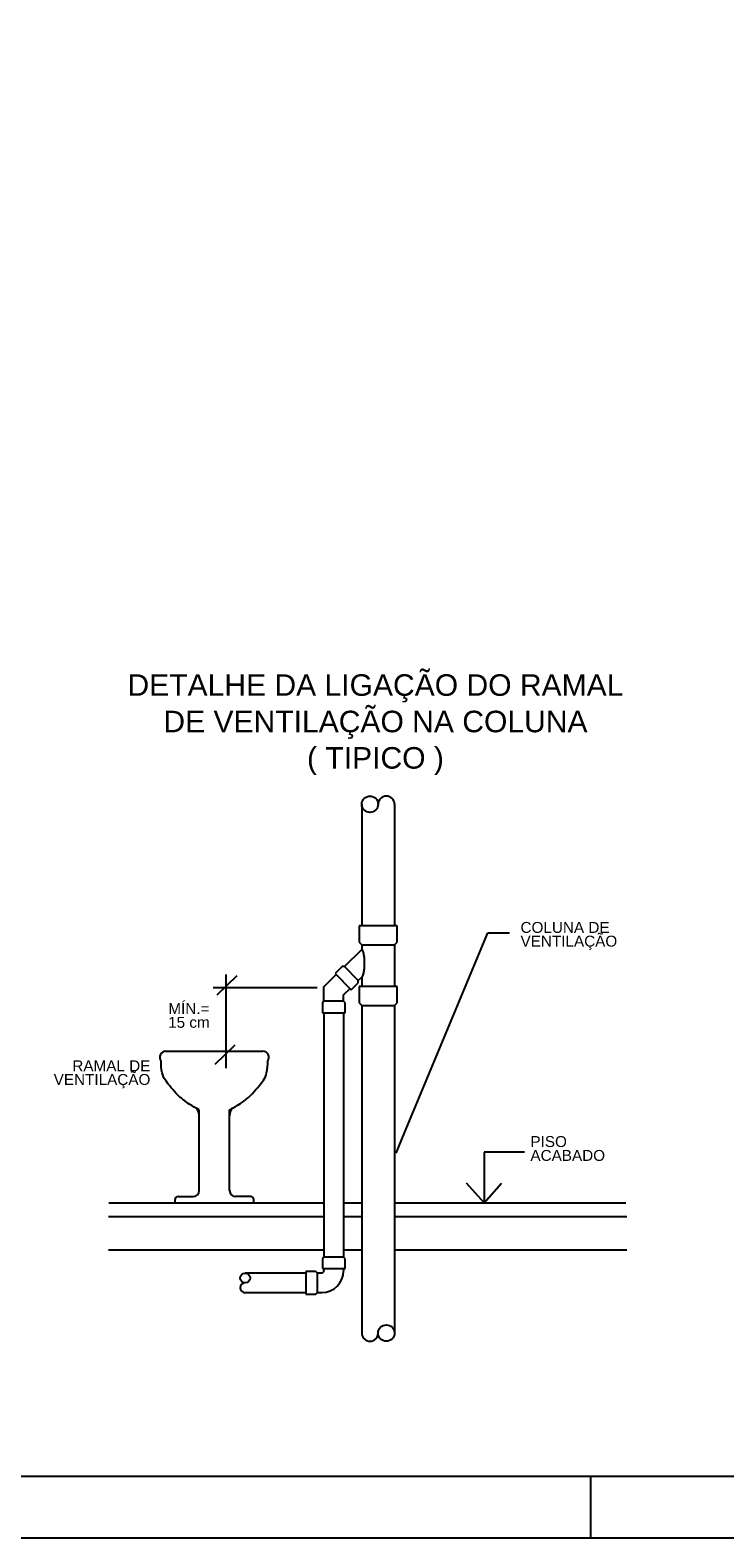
# Model space of a CAD drawing. Header units: millimetres. Extents: x 567 to 934, y -1 to 364.
# Tile 97 of 256: x 618 to 629, y 60 to 85. Entities that reach past the tile are written whole.
import ezdxf
from ezdxf.enums import TextEntityAlignment as Align

# ---------------------------------------------------------------- set-up
doc = ezdxf.new("R2010")
doc.units = ezdxf.units.MM
doc.header["$MEASUREMENT"] = 0
doc.layers.get('0').update_dxf_attribs({"lineweight": 18})
for name, color, linetype in [('ES-DETALHE', 7, 'Continuous'), ('FOLHA_PADRÃO', 7, 'Continuous'), ('TEX', 4, 'Continuous')]:
    doc.layers.add(name, color=color, linetype=linetype)
doc.styles.add('ROMANS', font='arial.ttf')

# ---------------------------------------------------------------- blocks, each defined once
blk = doc.blocks.new('A1EST. 1500')
at = {"layer": 'FOLHA_PADRÃO', "color": 1, "linetype": 'Continuous'}
for p, q in [((59.5, 0), (59.5, 1)), ((0, 0), (150.008, 0))]:
    blk.add_line(p, q, dxfattribs=at)
at = {"layer": 'FOLHA_PADRÃO', "color": 6, "linetype": 'Continuous'}
blk.add_lwpolyline([(149, 58.4), (149, 1), (1, 1), (1, 58.4), (149, 58.4)], dxfattribs=at)

msp = doc.modelspace()

# ---------------------------------------------------------------- linework, layer by layer
at = {"layer": 'ES-DETALHE', "color": 2}
for p, q in [((623.222, 71.963), (623.222, 69.986)), ((623.756, 71.963), (623.756, 69.986)), ((623.8, 69.986), (623.178, 69.986)), ((623.178, 69.986), (623.178, 69.719)), ((623.8, 69.719), (623.8, 69.986)), ((623.178, 69.719), (623.222, 69.674)), ((623.222, 69.674), (623.222, 69.601)), ((623.756, 69.674), (623.8, 69.719)), ((623.756, 69.674), (623.756, 68.998)), ((622.941, 69.323), (623.222, 69.601)), ((622.607, 68.994), (622.808, 69.192)), ((622.903, 69.323), (622.789, 69.211)), ((622.789, 69.211), (623.051, 68.945)), ((622.941, 69.323), (622.903, 69.323)), ((622.607, 68.758), (622.607, 68.994)), ((622.927, 68.861), (623.032, 68.964)), ((623.051, 68.945), (623.165, 69.057)), ((623.165, 69.095), (623.222, 69.151)), ((623.165, 69.057), (623.165, 69.095)), ((623.178, 68.998), (623.178, 68.731)), ((623.8, 68.998), (623.178, 68.998)), ((623.222, 69.151), (623.222, 68.998)), ((623.8, 68.731), (623.8, 68.998)), ((622.607, 68.758), (622.581, 68.731)), ((622.581, 68.731), (622.581, 68.571)), ((622.927, 68.757), (622.927, 68.861)), ((622.954, 68.731), (622.927, 68.757)), ((622.954, 68.571), (622.954, 68.731)), ((623.178, 68.731), (623.222, 68.687)), ((623.756, 68.687), (623.8, 68.731)), ((622.581, 68.571), (622.954, 68.571)), ((622.607, 68.571), (622.607, 64.595)), ((622.927, 68.571), (622.927, 64.595)), ((623.222, 68.687), (623.222, 63.357)), ((623.756, 68.687), (623.756, 63.357)), ((622.607, 64.595), (622.581, 64.568)), ((622.581, 64.568), (622.581, 64.408)), ((622.954, 64.568), (622.927, 64.595)), ((622.954, 64.408), (622.954, 64.568)), ((622.314, 64.335), (621.325, 64.335)), ((622.314, 64.362), (622.313, 63.989)), ((622.474, 64.362), (622.314, 64.362)), ((622.5, 64.335), (622.474, 64.362)), ((622.565, 64.335), (622.5, 64.335)), ((622.581, 64.408), (622.954, 64.408)), ((622.607, 64.408), (622.607, 64.378)), ((622.927, 64.408), (622.927, 64.371)), ((622.313, 64.015), (621.325, 64.015)), ((622.313, 63.989), (622.473, 63.989)), ((622.473, 63.989), (622.5, 64.015)), ((622.572, 64.015), (622.5, 64.015))]:
    msp.add_line(p, q, dxfattribs=at)
at = {"layer": 'ES-DETALHE', "color": 4}
for p, q in [((623.222, 69.674), (623.756, 69.674)), ((623.165, 69.095), (622.941, 69.323)), ((622.927, 68.757), (622.607, 68.758)), ((623.222, 68.687), (623.756, 68.687)), ((620.036, 67.944), (621.613, 67.944)), ((620.578, 65.676), (620.578, 66.99)), ((621.071, 65.676), (621.071, 66.99)), ((620.184, 65.479), (620.184, 65.529)), ((620.233, 65.578), (620.479, 65.578)), ((621.416, 65.578), (621.17, 65.578)), ((621.465, 65.479), (621.465, 65.529)), ((620.184, 65.479), (621.465, 65.479)), ((622.927, 64.595), (622.607, 64.595)), ((622.5, 64.015), (622.5, 64.335))]:
    msp.add_line(p, q, dxfattribs=at)
at = {"layer": 'ES-DETALHE', "color": 0}
for p, q in [((623.92, 66.614), (625.271, 69.869)), ((625.271, 69.869), (625.627, 69.869)), ((621.011, 69.19), (621.011, 67.669)), ((622.499, 68.974), (620.807, 68.974)), ((620.87, 68.86), (621.195, 69.176)), ((620.838, 67.731), (621.163, 68.047)), ((623.783, 66.286), (623.92, 66.614)), ((625.871, 66.302), (625.211, 66.302)), ((625.211, 66.302), (625.211, 65.477)), ((625.211, 65.477), (624.926, 65.798)), ((625.211, 65.477), (625.497, 65.798)), ((619.107, 65.479), (622.607, 65.479)), ((622.927, 65.479), (623.222, 65.479)), ((623.756, 65.479), (627.521, 65.479))]:
    msp.add_line(p, q, dxfattribs=at)
at = {"layer": 'ES-DETALHE', "color": 9}
for p, q in [((619.1, 65.254), (622.607, 65.254)), ((623.756, 65.254), (627.536, 65.254)), ((619.1, 64.714), (622.607, 64.714)), ((623.756, 64.714), (627.536, 64.714))]:
    msp.add_line(p, q, dxfattribs=at)
at = {"layer": 'ES-DETALHE'}
for p, q in [((622.927, 65.254), (623.222, 65.254)), ((622.927, 64.714), (623.222, 64.714))]:
    msp.add_line(p, q, dxfattribs=at)
at = {"layer": 'ES-DETALHE', "color": 0}
for points in [[(623.818, 69.295, 0, 0.0889, 0), (624.149, 69.426, 0, 0, 0), (625.271, 69.869, 0, 0, 0), (625.627, 69.869, 0, 0, 0)], [(622.584, 66.636, 0, 0.0889, 0), (622.258, 66.777, 0, 0, 0), (620.316, 67.617, 0, 0, 0), (618.212, 67.617, 0, 0, 0)]]:
    msp.add_lwpolyline(points, format="xyseb", dxfattribs=at)
at = {"layer": 'ES-DETALHE', "color": 4}
for points in [[(623.222, 69.151, 0.287248), (623.235, 69.159, 0.06346), (623.254, 69.217, 0.028841), (623.264, 69.283, 0.020777), (623.268, 69.376, 0.020777), (623.264, 69.469, 0.028841), (623.254, 69.535, 0.06346), (623.235, 69.593, 0.287248), (623.222, 69.601, 0.287248)], [(620.578, 66.99, -0.043229), (620.341, 67.136, -0.046619), (620.205, 67.257, -0.014276), (620.097, 67.381, -0.020126), (620.027, 67.473, -0.098154), (619.975, 67.59, -0.063089), (619.957, 67.787)], [(621.071, 66.99, 0.043229), (621.308, 67.136, 0.046619), (621.444, 67.257, 0.014276), (621.552, 67.381, 0.020126), (621.622, 67.473, 0.098154), (621.674, 67.59, 0.063089), (621.692, 67.787)]]:
    msp.add_lwpolyline(points, format="xyb", dxfattribs=at)
at = {"layer": 'ES-DETALHE', "color": 2}
for centre, radius in [((623.356, 71.963), 0.133), ((621.325, 64.255), 0.08)]:
    msp.add_circle(centre, radius, dxfattribs=at)
at = {"layer": 'ES-DETALHE'}
msp.add_circle((623.622, 63.357), 0.133, dxfattribs=at)
at = {"layer": 'ES-DETALHE', "color": 2}
for centre, radius, start, end in [((623.622, 71.963), 0.133, 0, 180), ((622.565, 64.378), 0.0423, 270, 0), ((622.572, 64.371), 0.355, 270, 0), ((621.325, 64.095), 0.08, 90, 270)]:
    msp.add_arc(centre, radius, start, end, dxfattribs=at)
at = {"layer": 'ES-DETALHE', "color": 4}
for centre, radius, start, end in [((620.036, 67.846), 0.0986, 90, 216.8699), ((621.613, 67.846), 0.0986, 323.1301, 90), ((620.381, 66.893), 0.197, 0, 36.8699), ((621.268, 66.893), 0.197, 143.1301, 180), ((620.233, 65.529), 0.0493, 90, 180), ((620.479, 65.676), 0.0986, 270, 0), ((621.17, 65.676), 0.0986, 180, 270), ((621.416, 65.529), 0.0493, 0, 90)]:
    msp.add_arc(centre, radius, start, end, dxfattribs=at)
at = {"layer": 'ES-DETALHE'}
msp.add_arc((623.356, 63.357), 0.133, 180, 0, dxfattribs=at)

# ---------------------------------------------------------------- block references
msp.add_blockref('A1EST. 1500', (567.449, 60.026))

# ---------------------------------------------------------------- texts
at = {"layer": 'ES-DETALHE', "color": 9, "style": 'ROMANS'}
for s, p in [('COLUNA DE', (625.805, 69.869)), ('VENTILAÇÃO', (625.805, 69.646)), ('PISO', (625.966, 66.385)), ('ACABADO', (625.966, 66.159))]:
    msp.add_text(s, height=0.1778, dxfattribs=at).set_placement(p)
for s, p in [('MÍN.=', (620.41, 68.548)), ('15 cm', (620.41, 68.325))]:
    msp.add_text(s, height=0.1778, dxfattribs=at).set_placement(p, align=Align.CENTER)
for s, p in [('RAMAL DE', (619.783, 67.617)), ('VENTILAÇÃO', (619.783, 67.395))]:
    msp.add_text(s, height=0.1778, dxfattribs=at).set_placement(p, align=Align.RIGHT)
at = {"layer": 'TEX', "color": 5, "style": 'ROMANS'}
for s, p in [('DETALHE DA LIGAÇÃO DO RAMAL', (623.445, 73.727)), ('DE VENTILAÇÃO NA COLUNA', (623.445, 73.134)), ('( TIPICO )', (623.445, 72.542))]:
    msp.add_text(s, height=0.35, dxfattribs=at).set_placement(p, align=Align.CENTER)

doc.saveas('drawing.dxf')
